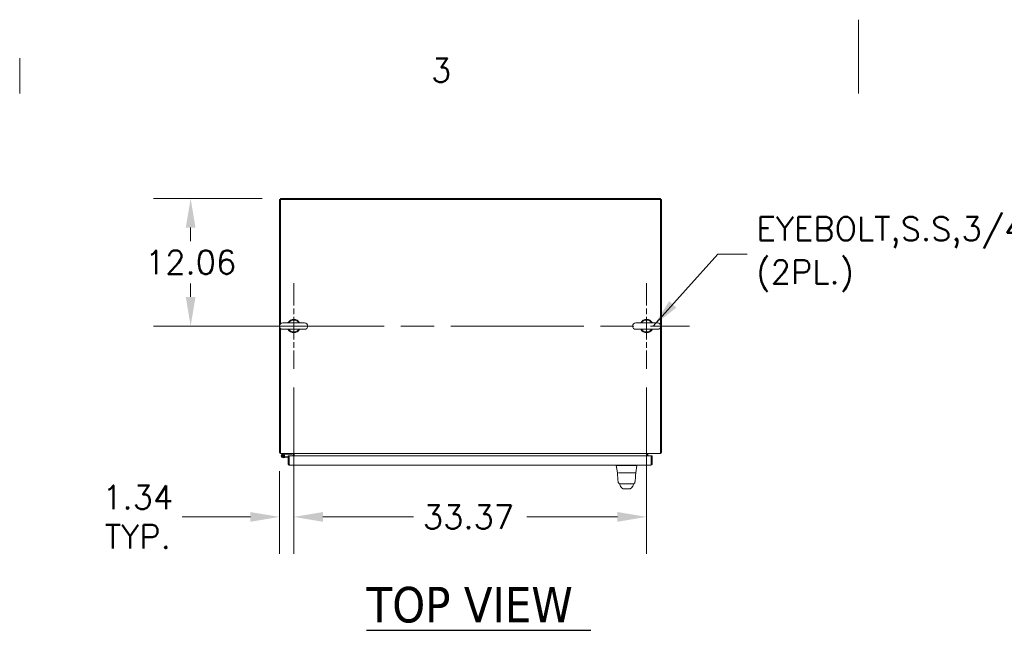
# Model space of a CAD drawing. Header units: inches. Extents: x 4 to 472, y 10 to 298.
# Tile 24 of 45: x 159 to 252, y 240 to 298. Entities that reach past the tile are written whole.
import ezdxf

# ---------------------------------------------------------------- set-up
doc = ezdxf.new("R2010")
doc.units = ezdxf.units.IN
doc.header["$LTSCALE"] = 28
doc.header["$MEASUREMENT"] = 0
doc.linetypes.add('CHAIN', pattern=[0.7087, 0.4724, -0.0591, 0.1181, -0.0591])
doc.layers.get('0').update_dxf_attribs({"lineweight": 0})
for name, color, linetype, lineweight in [('Border (ANSI)', 7, 'Continuous', 5), ('Center Mark (ANSI)', 7, 'Continuous', 5), ('Centerline (ANSI)', 7, 'Continuous', 5), ('Dimension (ANSI)', 7, 'Continuous', 5), ('Symbol (ANSI)', 7, 'Continuous', 5), ('Visible (ANSI)', 7, 'Continuous', 5)]:
    doc.layers.add(name, color=color, linetype=linetype, lineweight=lineweight)
doc.styles.add('Note Text (ANSI)', font='RomanS.shx')
doc.styles.add('ROMANS', font='romans.shx')
doc.styles.add('Text Style168', font='tahoma.ttf')
doc.dimstyles.new('Default (ANSI)', dxfattribs={"dimscale": 28, "dimtxt": 0.08, "dimasz": 0.098425, "dimexe": 0.125, "dimexo": 0.0625, "dimgap": 0.031496, "dimtad": 0, "dimtih": 1, "dimtoh": 1, "dimrnd": 1e-08, "dimzin": 0, "dimdsep": 46, "dimtxsty": 'ROMANS', "dimcen": 0.09, "dimdle": 0.393701, "dimclrd": 256, "dimclre": 256, "dimclrt": 256, "dimadec": 0, "dimazin": 0, "dimtfac": 1.25, "dimtofl": 0, "dimtmove": 0, "dimatfit": 3, "dimfxl": 0, "dimtolj": 1, "dimtzin": 0, "dimlwd": -1, "dimlwe": -1, "dimarcsym": 0})
doc.dimstyles.new('Default (ANSI)$7', dxfattribs={"dimscale": 28, "dimtxt": 0.08, "dimasz": 0.098425, "dimexe": 0.125, "dimexo": 0.0625, "dimgap": 0.031496, "dimtad": 0, "dimtih": 1, "dimtoh": 1, "dimrnd": 1e-08, "dimzin": 0, "dimdsep": 46, "dimtxsty": 'ROMANS', "dimcen": 0.09, "dimdle": 0.393701, "dimclrd": 256, "dimclre": 256, "dimclrt": 256, "dimadec": 0, "dimazin": 0, "dimtfac": 1.25, "dimtofl": 0, "dimtmove": 0, "dimatfit": 3, "dimfxl": 0, "dimtolj": 1, "dimtzin": 0, "dimlwd": -1, "dimlwe": -1, "dimarcsym": 0})

# ---------------------------------------------------------------- blocks, each defined once
blk = doc.blocks.new('Borders Default Border')
at = {"layer": 'Border (ANSI)'}
blk.add_line((5.6667, 10.38), (5.6667, 10.5), dxfattribs=at)
at = {"layer": 'Border (ANSI)', "flags": 128}
blk.add_lwpolyline([(8.5, 10.63), (8.5, 10.38)], dxfattribs=at)
at = {"layer": 'Border (ANSI)', "insert": (7.0559, 10.4192), "char_height": 0.08, "attachment_point": 7, "style": 'Note Text (ANSI)'}
blk.add_mtext('3', dxfattribs=at)
blk = doc.blocks.new('*D17')
at = {"layer": 'Defpoints', "color": 0}
for p in [(184.581, 264.594), (183.238, 256.686), (184.581, 250.593)]:
    blk.add_point(p, dxfattribs=at)
at = {"layer": 'Dimension (ANSI)'}
for p, q in [((184.581, 262.844), (184.581, 247.093)), ((183.238, 254.936), (183.238, 247.093)), ((180.482, 250.593), (174.021, 250.593)), ((187.337, 250.593), (190.093, 250.593))]:
    blk.add_line(p, q, dxfattribs=at)
for points in [[(180.482, 251.052), (180.482, 250.134), (183.238, 250.593)], [(187.337, 251.052), (187.337, 250.134), (184.581, 250.593)]]:
    blk.add_solid(points, dxfattribs=at)
at = {"layer": 'Dimension (ANSI)', "insert": (169.833, 250.593), "char_height": 2.24, "attachment_point": 5, "style": 'ROMANS'}
blk.add_mtext('\\A1;1.34\\PTYP.', dxfattribs=at)
blk = doc.blocks.new('*D18')
at = {"layer": 'Defpoints', "color": 0}
for p in [(183.331, 280.717), (174.832, 268.654), (183.238, 268.654)]:
    blk.add_point(p, dxfattribs=at)
at = {"layer": 'Dimension (ANSI)'}
for p, q in [((181.581, 280.717), (171.332, 280.717)), ((174.832, 277.961), (174.832, 276.687)), ((174.832, 271.41), (174.832, 272.684)), ((181.488, 268.654), (171.332, 268.654))]:
    blk.add_line(p, q, dxfattribs=at)
for points in [[(174.372, 277.961), (175.291, 277.961), (174.832, 280.717)], [(174.372, 271.41), (175.291, 271.41), (174.832, 268.654)]]:
    blk.add_solid(points, dxfattribs=at)
at = {"layer": 'Dimension (ANSI)', "insert": (170.512, 275.806), "char_height": 2.24, "attachment_point": 1, "style": 'ROMANS'}
blk.add_mtext('\\A1;12.06', dxfattribs=at)
blk = doc.blocks.new('*D34')
at = {"layer": 'Defpoints', "color": 0}
for p in [(184.581, 264.594), (217.953, 264.594), (217.953, 250.593)]:
    blk.add_point(p, dxfattribs=at)
at = {"layer": 'Dimension (ANSI)'}
for p, q in [((184.581, 262.844), (184.581, 247.093)), ((217.953, 262.844), (217.953, 247.093)), ((187.337, 250.593), (195.905, 250.593)), ((215.197, 250.593), (206.629, 250.593))]:
    blk.add_line(p, q, dxfattribs=at)
for points in [[(187.337, 251.052), (187.337, 250.134), (184.581, 250.593)], [(215.197, 251.052), (215.197, 250.134), (217.953, 250.593)]]:
    blk.add_solid(points, dxfattribs=at)
at = {"layer": 'Dimension (ANSI)', "insert": (196.787, 251.713), "char_height": 2.24, "attachment_point": 1, "style": 'ROMANS'}
blk.add_mtext('\\A1;33.37', dxfattribs=at)

msp = doc.modelspace()

# ---------------------------------------------------------------- linework, layer by layer
at = {"layer": 'Center Mark (ANSI)', "linetype": 'CHAIN', "ltscale": 0.161002}
for p, q in [((184.5814, 272.7143), (184.5814, 264.5943)), ((217.9534, 272.7143), (217.9534, 264.5943))]:
    msp.add_line(p, q, dxfattribs=at)
at = {"layer": 'Centerline (ANSI)', "linetype": 'CHAIN', "ltscale": 0.952448}
msp.add_line((180.5214, 268.6543), (222.0134, 268.6543), dxfattribs=at)
at = {"layer": 'Symbol (ANSI)', "lineweight": 30}
msp.add_line((191.4764, 239.8618), (212.6765, 239.8618), dxfattribs=at)
at = {"layer": 'Visible (ANSI)'}
for p, q in [((183.2377, 280.6231), (183.2377, 256.6855)), ((183.3314, 280.6231), (183.2377, 280.6231)), ((183.3314, 280.7168), (183.3314, 280.6231)), ((183.3314, 280.7168), (219.269, 280.7168)), ((183.3314, 268.8727), (183.3314, 280.6231)), ((183.3314, 280.6231), (219.269, 280.6231)), ((219.269, 280.7168), (219.269, 280.6231)), ((219.3627, 280.6231), (219.269, 280.6231)), ((219.269, 280.6231), (219.269, 268.7749)), ((219.3627, 280.6231), (219.3627, 256.6855)), ((183.3314, 256.7168), (183.3314, 268.4359)), ((185.6114, 268.9643), (183.5514, 268.9643)), ((183.5514, 268.3443), (185.6114, 268.3443)), ((218.9834, 268.9643), (216.9234, 268.9643)), ((216.9234, 268.3443), (218.9834, 268.3443)), ((219.269, 268.5338), (219.269, 256.7168)), ((183.3314, 256.6855), (183.2377, 256.6855)), ((183.3314, 256.7168), (183.3314, 256.5918)), ((219.269, 256.5918), (183.3314, 256.5918)), ((183.5117, 256.5204), (183.762, 256.5918)), ((183.5367, 256.4494), (183.6628, 256.4883)), ((183.7509, 256.2133), (183.5716, 256.1974)), ((183.6628, 256.4883), (183.6081, 256.4358)), ((183.7551, 256.5168), (183.6628, 256.4883)), ((183.7027, 256.2843), (183.7442, 256.288)), ((183.7442, 256.288), (184.0507, 256.3153)), ((183.7442, 256.288), (183.7509, 256.2133)), ((184.0507, 256.24), (183.7509, 256.2133)), ((184.387, 256.5168), (183.7551, 256.5168)), ((184.0507, 256.365), (184.0507, 255.615)), ((184.1444, 256.365), (184.0507, 256.365)), ((184.1444, 255.615), (184.1444, 256.365)), ((184.1554, 255.615), (184.1554, 256.365)), ((184.1554, 256.365), (218.3834, 256.365)), ((184.387, 256.5918), (184.387, 256.5168)), ((184.519, 256.365), (184.519, 256.5606)), ((184.6127, 256.5918), (184.6127, 256.5606)), ((184.6127, 256.5606), (184.6127, 256.365)), ((217.9877, 256.5606), (217.9877, 256.5918)), ((217.9877, 256.365), (217.9877, 256.5606)), ((218.0814, 256.365), (218.0814, 256.5606)), ((218.3834, 256.365), (218.3834, 255.615)), ((218.3945, 255.615), (218.3945, 256.365)), ((218.3945, 256.365), (218.4882, 256.365)), ((218.4882, 255.615), (218.4882, 256.365)), ((219.269, 256.5918), (219.269, 256.7168)), ((219.3627, 256.6855), (219.269, 256.6855)), ((184.1444, 255.615), (184.0507, 255.615)), ((184.1554, 255.7381), (184.1444, 255.7381)), ((218.3632, 255.49), (184.1756, 255.49)), ((215.0816, 255.49), (215.0816, 255.4456)), ((215.0816, 255.4456), (215.0816, 255.4454)), ((215.1993, 254.7779), (215.0816, 255.4454)), ((216.3365, 255.4454), (215.7795, 255.4454)), ((216.9167, 254.7779), (217.0344, 255.4454)), ((217.0344, 255.49), (217.0344, 255.4456)), ((217.0344, 255.4454), (217.0344, 255.4456)), ((218.3945, 255.615), (218.4882, 255.615)), ((215.3073, 254.7617), (215.8972, 254.7617)), ((216.2188, 254.7617), (215.8972, 254.7617)), ((216.2188, 254.7617), (216.8289, 254.7617)), ((215.7855, 253.2411), (216.3366, 253.2411)), ((216.3378, 253.2411), (216.3366, 253.2411)), ((216.3378, 253.2411), (216.3403, 253.2411))]:
    msp.add_line(p, q, dxfattribs=at)
msp.add_circle((183.557, 256.3617), 0.06, dxfattribs=at)
for centre, radius, start, end in [((184.5814, 268.6543), 0.625, 29.735713, 150.264287), ((184.5814, 268.6543), 0.56, 33.612375, 146.387625), ((217.9534, 268.6543), 0.625, 29.735713, 150.264287), ((217.9534, 268.6543), 0.56, 33.612375, 146.387625), ((183.5514, 268.6543), 0.31, 90, 270), ((184.5814, 268.6543), 0.625, 209.735713, 330.264287), ((184.5814, 268.6543), 0.56, 213.612375, 326.387625), ((185.6114, 268.6543), 0.31, 270, 90), ((216.9234, 268.6543), 0.31, 90, 270), ((217.9534, 268.6543), 0.625, 209.735713, 330.264287), ((217.9534, 268.6543), 0.56, 213.612375, 326.387625), ((218.9834, 268.6543), 0.31, 270, 90), ((183.3626, 256.7168), 0.1249, 194.483432, 255.516568), ((183.557, 256.3617), 0.165, 105.931891, 50.111702), ((183.557, 256.3617), 0.09, 103.033631, 55.374391), ((183.557, 256.3617), 0.09, 55.374391, 103.033631), ((184.0954, 256.1948), 0.124, 61.035918, 66.724042), ((184.4877, 256.5606), 0.0312, 0, 90), ((184.4877, 256.5606), 0.125, 0, 14.483432), ((218.1126, 256.5606), 0.125, 165.516568, 180), ((218.1126, 256.5606), 0.0313, 90, 180), ((219.2377, 256.7168), 0.1249, 284.483432, 345.516568), ((215.7795, 255.5744), 0.129, 266.489847, 269.98963), ((216.3364, 255.5744), 0.129, 270.01037, 273.510153), ((215.2056, 254.7499), 0.0118, 90.000013, 182.275839), ((215.2187, 254.7814), 0.0197, 190, 270), ((216.8973, 254.7814), 0.0197, 270.000064, 350.000011), ((216.9087, 254.7499), 0.0118, 357.724164, 90.000001)]:
    msp.add_arc(centre, radius, start, end, dxfattribs=at)
for centre, major_axis, ratio, start_param, end_param in [((215.6196, 253.6513), (-0.1851, -0.067), 0.6659985, 0.0000024, 0.0000408), ((216.4584, 254.3442), (0, 0.9856), 0.0012735, 4.1076599, 4.1076614), ((216.4984, 253.6513), (0.1852, -0.0666), 0.6666432, 6.2831442, 6.2831838)]:
    msp.add_ellipse(centre, major_axis=major_axis, ratio=ratio, start_param=start_param, end_param=end_param, dxfattribs=at)
for points, knots in [([(184.0507, 255.615), (184.0507, 255.5713), (184.0755, 255.5284), (184.1134, 255.5066), (184.1322, 255.4958), (184.1539, 255.49), (184.1756, 255.49)], [0, 0, 0, 0, 1.04908, 1.04908, 1.04908, 1.5707963, 1.5707963, 1.5707963, 1.5707963]), ([(184.1583, 255.5894), (184.1508, 255.5946), (184.1453, 255.603), (184.1445, 255.6122), (184.1444, 255.6131), (184.1444, 255.6141), (184.1444, 255.615)], [0.59510147, 0.59510147, 0.59510147, 0.59510147, 1.48347479, 1.48347479, 1.48347479, 1.57079633, 1.57079633, 1.57079633, 1.57079633]), ([(184.1756, 255.49), (184.1711, 255.49), (184.1666, 255.5148), (184.1621, 255.5527), (184.1599, 255.5715), (184.1577, 255.5932), (184.1554, 255.615)], [0, 0, 0, 0, 1.04908, 1.04908, 1.04908, 1.5707963, 1.5707963, 1.5707963, 1.5707963]), ([(215.7716, 255.4456), (215.7251, 255.4485), (215.6784, 255.4505), (215.577, 255.4542), (215.5231, 255.4555), (215.4016, 255.4579), (215.3376, 255.4584), (215.2274, 255.4584), (215.1823, 255.4579), (215.1245, 255.4555), (215.1066, 255.4542), (215.0862, 255.4505), (215.0816, 255.4485), (215.0816, 255.4456)], [-2.7434722, -2.7434722, -2.7434722, -2.7434722, -2.3881903, -2.3881903, -1.9605506, -1.9605506, -1.3719512, -1.3719512, -0.783309, -0.783309, -0.3554091, -0.3554091, 0, 0, 0, 0]), ([(217.0344, 255.4456), (217.0344, 255.4485), (217.0297, 255.4506), (217.0093, 255.4542), (216.9915, 255.4556), (216.934, 255.4579), (216.8887, 255.4584), (216.7782, 255.4584), (216.7138, 255.4579), (216.5923, 255.4555), (216.5385, 255.4542), (216.4372, 255.4505), (216.3907, 255.4484), (216.3443, 255.4456)], [-2.7442933, -2.7442933, -2.7442933, -2.7442933, -2.3887586, -2.3887586, -1.963257, -1.963257, -1.3723693, -1.3723693, -0.7818527, -0.7818527, -0.3539618, -0.3539618, 0, 0, 0, 0]), ([(218.3834, 255.615), (218.3789, 255.5713), (218.3744, 255.5284), (218.3699, 255.5066), (218.3677, 255.4958), (218.3655, 255.49), (218.3632, 255.49)], [0, 0, 0, 0, 1.04908, 1.04908, 1.04908, 1.5707963, 1.5707963, 1.5707963, 1.5707963]), ([(218.3632, 255.49), (218.4069, 255.49), (218.4498, 255.5148), (218.4716, 255.5527), (218.4824, 255.5715), (218.4882, 255.5932), (218.4882, 255.615)], [0, 0, 0, 0, 1.04908, 1.04908, 1.04908, 1.5707963, 1.5707963, 1.5707963, 1.5707963]), ([(218.3805, 255.5894), (218.3881, 255.5946), (218.3936, 255.603), (218.3944, 255.6122), (218.3944, 255.6131), (218.3945, 255.6141), (218.3945, 255.615)], [0.59510147, 0.59510147, 0.59510147, 0.59510147, 1.48347479, 1.48347479, 1.48347479, 1.57079633, 1.57079633, 1.57079633, 1.57079633]), ([(215.2638, 253.8828), (215.2463, 253.9878), (215.2342, 254.1019), (215.2108, 254.3861), (215.2013, 254.5642), (215.1938, 254.7494)], [0, 0, 0, 0, 1.1380986, 1.1380986, 2.6331196, 2.6331196, 2.6331196, 2.6331196]), ([(215.2187, 254.7617), (215.2172, 254.7617), (215.2159, 254.7617), (215.2147, 254.7617), (215.2128, 254.7617), (215.2113, 254.7617), (215.2101, 254.7617), (215.209, 254.7617), (215.208, 254.7617), (215.2074, 254.7617), (215.2067, 254.7617), (215.2062, 254.7617), (215.2059, 254.7617), (215.2057, 254.7617), (215.2055, 254.7617), (215.2056, 254.7617)], [0.8748489, 0.8748489, 0.8748489, 0.8748489, 0.89189189, 0.89189189, 0.89189189, 0.91891892, 0.91891892, 0.91891892, 0.94594595, 0.94594595, 0.94594595, 0.97297297, 0.97297297, 0.97297297, 1, 1, 1, 1]), ([(216.9087, 254.7617), (216.9087, 254.7617), (216.9086, 254.7617), (216.9083, 254.7617), (216.908, 254.7617), (216.9075, 254.7617), (216.9068, 254.7617), (216.9061, 254.7617), (216.9052, 254.7617), (216.904, 254.7617), (216.9028, 254.7617), (216.9013, 254.7617), (216.8994, 254.7617), (216.8976, 254.7617), (216.8954, 254.7617), (216.8927, 254.7617), (216.89, 254.7617), (216.8869, 254.7617), (216.8832, 254.7617), (216.8795, 254.7617), (216.8752, 254.7617), (216.8703, 254.7617), (216.8653, 254.7617), (216.8597, 254.7617), (216.8532, 254.7617), (216.8484, 254.7617), (216.8432, 254.7617), (216.8374, 254.7617)], [0, 0, 0, 0, 0.02702703, 0.02702703, 0.02702703, 0.05405405, 0.05405405, 0.05405405, 0.08108108, 0.08108108, 0.08108108, 0.10810811, 0.10810811, 0.10810811, 0.13513514, 0.13513514, 0.13513514, 0.16216216, 0.16216216, 0.16216216, 0.18918919, 0.18918919, 0.18918919, 0.21621622, 0.21621622, 0.21621622, 0.2362244, 0.2362244, 0.2362244, 0.2362244]), ([(216.9197, 254.7273), (216.9104, 254.4999), (216.8983, 254.2835), (216.8717, 254.0209), (216.863, 253.9504), (216.852, 253.8833)], [0, 0, 0, 0, 1.8428441, 1.8428441, 2.570914, 2.570914, 2.570914, 2.570914]), ([(215.458, 253.7184), (215.4502, 253.7184), (215.4423, 253.7188), (215.4137, 253.7223), (215.3931, 253.7282), (215.3553, 253.746), (215.3376, 253.7581), (215.3073, 253.7869), (215.2943, 253.8039), (215.2744, 253.8411), (215.2673, 253.8618), (215.2638, 253.8828)], [0, 0, 0, 0, 0.05977929, 0.05977929, 0.21909727, 0.21909727, 0.37841915, 0.37841915, 0.53763378, 0.53763378, 0.69983761, 0.69983761, 0.69983761, 0.69983761]), ([(215.5221, 253.4322), (215.4938, 253.4654), (215.4713, 253.5017), (215.4464, 253.5538), (215.44, 253.5689), (215.4345, 253.5843)], [0, 0, 0, 0, 0.35751175, 0.35751175, 0.49867457, 0.49867457, 0.49867457, 0.49867457]), ([(215.458, 253.7184), (215.458, 253.7184), (215.458, 253.7184), (215.458, 253.7184), (215.4581, 253.7184), (215.4584, 253.7184), (215.4589, 253.7184), (215.4595, 253.7184), (215.4603, 253.7184), (215.4615, 253.7184), (215.4628, 253.7184), (215.4643, 253.7184), (215.4664, 253.7184), (215.4684, 253.7184), (215.4709, 253.7184), (215.4741, 253.7184), (215.4772, 253.7184), (215.481, 253.7184), (215.4856, 253.7184), (215.4902, 253.7184), (215.4956, 253.7184), (215.502, 253.7184), (215.5085, 253.7184), (215.516, 253.7184), (215.5249, 253.7184), (215.5338, 253.7184), (215.5442, 253.7184), (215.5556, 253.7184), (215.5669, 253.7184), (215.5793, 253.7184), (215.5919, 253.7184), (215.6045, 253.7184), (215.6173, 253.7184), (215.63, 253.7184), (215.6428, 253.7184), (215.6555, 253.7184), (215.668, 253.7184), (215.6805, 253.7184), (215.6928, 253.7184), (215.7048, 253.7184), (215.7168, 253.7184), (215.7286, 253.7184), (215.74, 253.7184), (215.7514, 253.7184), (215.7625, 253.7184), (215.7733, 253.7184), (215.7841, 253.7184), (215.7945, 253.7184), (215.8045, 253.7184), (215.8145, 253.7184), (215.8241, 253.7184), (215.8333, 253.7184), (215.8425, 253.7184), (215.8514, 253.7184), (215.8598, 253.7184), (215.8683, 253.7184), (215.8763, 253.7184), (215.884, 253.7184)], [0.09071772, 0.09071772, 0.09071772, 0.09071772, 0.1, 0.1, 0.1, 0.15, 0.15, 0.15, 0.2, 0.2, 0.2, 0.25, 0.25, 0.25, 0.3, 0.3, 0.3, 0.35, 0.35, 0.35, 0.4, 0.4, 0.4, 0.45, 0.45, 0.45, 0.5, 0.5, 0.5, 0.55, 0.55, 0.55, 0.6, 0.6, 0.6, 0.65, 0.65, 0.65, 0.7, 0.7, 0.7, 0.75, 0.75, 0.75, 0.8, 0.8, 0.8, 0.85, 0.85, 0.85, 0.9, 0.9, 0.9, 0.95, 0.95, 0.95, 1, 1, 1, 1]), ([(215.6803, 253.2822), (215.6666, 253.2882), (215.6548, 253.2949), (215.6339, 253.3086), (215.6248, 253.3158), (215.6044, 253.3335), (215.5948, 253.3435), (215.5697, 253.3712), (215.5577, 253.387), (215.5362, 253.4148), (215.5271, 253.4263), (215.5221, 253.4322)], [0, 0, 0, 0, 0.1363549, 0.1363549, 0.286256, 0.286256, 0.530956, 0.530956, 1.0185059, 1.0185059, 1.5388514, 1.5388514, 1.5388514, 1.5388514]), ([(215.7067, 253.2712), (215.7067, 253.2712), (215.7064, 253.2714), (215.705, 253.2723), (215.7107, 253.2691), (215.6803, 253.2822)], [0.8613254, 0.8613254, 0.8613254, 0.8613254, 1.3202894, 1.3202894, 2.7394806, 2.7394806, 2.7394806, 2.7394806]), ([(215.7855, 253.2411), (215.7724, 253.2411), (215.7592, 253.2433), (215.7413, 253.2495), (215.7357, 253.2519), (215.7265, 253.2568), (215.7226, 253.2591), (215.7177, 253.2624), (215.7162, 253.2635), (215.7135, 253.2655), (215.7123, 253.2665), (215.7104, 253.268), (215.7097, 253.2686), (215.7083, 253.2698), (215.7077, 253.2703), (215.7069, 253.271), (215.7067, 253.2712), (215.7065, 253.2714)], [0, 0, 0, 0, 0.09949959, 0.09949959, 0.1455542, 0.1455542, 0.18136806, 0.18136806, 0.19870008, 0.19870008, 0.2197206, 0.2197206, 0.24148461, 0.24148461, 0.27761796, 0.27761796, 0.3158704, 0.3158704, 0.3158704, 0.3158704]), ([(215.884, 253.7184), (215.8928, 253.7184), (215.9013, 253.7184), (215.9095, 253.7184), (215.9177, 253.7184), (215.9256, 253.7184), (215.9332, 253.7184), (215.9407, 253.7184), (215.948, 253.7184), (215.9551, 253.7184), (215.9621, 253.7184), (215.9688, 253.7184), (215.9753, 253.7184), (215.9817, 253.7184), (215.9879, 253.7184), (215.9937, 253.7184), (215.9996, 253.7184), (216.0052, 253.7184), (216.0105, 253.7184), (216.0158, 253.7184), (216.0208, 253.7184), (216.0256, 253.7184), (216.0303, 253.7184), (216.0347, 253.7184), (216.039, 253.7184), (216.0433, 253.7184), (216.0473, 253.7184), (216.0513, 253.7184), (216.0553, 253.7184), (216.0593, 253.7184), (216.0633, 253.7184), (216.0673, 253.7184), (216.0714, 253.7184), (216.0756, 253.7184), (216.0799, 253.7184), (216.0844, 253.7184), (216.0891, 253.7184), (216.0938, 253.7184), (216.0988, 253.7184), (216.1041, 253.7184), (216.1094, 253.7184), (216.115, 253.7184), (216.1209, 253.7184), (216.1267, 253.7184), (216.1328, 253.7184), (216.1393, 253.7184), (216.1457, 253.7184), (216.1524, 253.7184), (216.1594, 253.7184), (216.1664, 253.7184), (216.1737, 253.7184), (216.1813, 253.7184), (216.1888, 253.7184), (216.1967, 253.7184), (216.2048, 253.7184), (216.213, 253.7184), (216.2215, 253.7184), (216.2303, 253.7184)], [0, 0, 0, 0, 0.05263158, 0.05263158, 0.05263158, 0.10526316, 0.10526316, 0.10526316, 0.15789474, 0.15789474, 0.15789474, 0.21052632, 0.21052632, 0.21052632, 0.26315789, 0.26315789, 0.26315789, 0.31578947, 0.31578947, 0.31578947, 0.36842105, 0.36842105, 0.36842105, 0.42105263, 0.42105263, 0.42105263, 0.47368421, 0.47368421, 0.47368421, 0.52631579, 0.52631579, 0.52631579, 0.57894737, 0.57894737, 0.57894737, 0.63157895, 0.63157895, 0.63157895, 0.68421053, 0.68421053, 0.68421053, 0.73684211, 0.73684211, 0.73684211, 0.78947368, 0.78947368, 0.78947368, 0.84210526, 0.84210526, 0.84210526, 0.89473684, 0.89473684, 0.89473684, 0.94736842, 0.94736842, 0.94736842, 1, 1, 1, 1]), ([(216.2303, 253.7184), (216.2383, 253.7184), (216.2467, 253.7184), (216.2556, 253.7184), (216.2644, 253.7184), (216.2737, 253.7184), (216.2834, 253.7184), (216.2931, 253.7184), (216.3032, 253.7184), (216.3137, 253.7184), (216.3243, 253.7184), (216.3353, 253.7184), (216.3467, 253.7184), (216.3581, 253.7184), (216.3698, 253.7184), (216.3819, 253.7184), (216.394, 253.7184), (216.4064, 253.7184), (216.4192, 253.7184), (216.4319, 253.7184), (216.445, 253.7184), (216.4581, 253.7184), (216.4712, 253.7184), (216.4844, 253.7184), (216.4976, 253.7184), (216.5108, 253.7184), (216.5239, 253.7184), (216.5368, 253.7184), (216.5497, 253.7184), (216.5624, 253.7184), (216.5736, 253.7184), (216.5847, 253.7184), (216.5944, 253.7184), (216.6026, 253.7184), (216.6109, 253.7184), (216.6177, 253.7184), (216.6234, 253.7184), (216.6292, 253.7184), (216.6339, 253.7184), (216.6378, 253.7184), (216.6417, 253.7184), (216.6448, 253.7184), (216.6473, 253.7184), (216.6498, 253.7184), (216.6517, 253.7184), (216.6532, 253.7184), (216.6547, 253.7184), (216.6557, 253.7184), (216.6564, 253.7184), (216.6571, 253.7184), (216.6575, 253.7184), (216.6577, 253.7184), (216.6577, 253.7184), (216.6577, 253.7184), (216.6577, 253.7184)], [0, 0, 0, 0, 0.05263158, 0.05263158, 0.05263158, 0.10526316, 0.10526316, 0.10526316, 0.15789474, 0.15789474, 0.15789474, 0.21052632, 0.21052632, 0.21052632, 0.26315789, 0.26315789, 0.26315789, 0.31578947, 0.31578947, 0.31578947, 0.36842105, 0.36842105, 0.36842105, 0.42105263, 0.42105263, 0.42105263, 0.47368421, 0.47368421, 0.47368421, 0.52631579, 0.52631579, 0.52631579, 0.57894737, 0.57894737, 0.57894737, 0.63157895, 0.63157895, 0.63157895, 0.68421053, 0.68421053, 0.68421053, 0.73684211, 0.73684211, 0.73684211, 0.78947368, 0.78947368, 0.78947368, 0.84210526, 0.84210526, 0.84210526, 0.89473684, 0.89473684, 0.89473684, 0.91249587, 0.91249587, 0.91249587, 0.91249587]), ([(216.4247, 253.2766), (216.4172, 253.2689), (216.3923, 253.2495), (216.3609, 253.2411), (216.3403, 253.2411)], [0.49328309, 0.49328309, 0.49328309, 0.49328309, 0.66666667, 1, 1, 1, 1]), ([(216.4417, 253.2833), (216.4138, 253.2708), (216.4171, 253.273), (216.4166, 253.2727), (216.4166, 253.2726), (216.4166, 253.2726)], [0, 0, 0, 0, 1.3087563, 1.3087563, 1.5817191, 1.5817191, 1.5817191, 1.5817191]), ([(216.5976, 253.434), (216.5905, 253.4256), (216.5758, 253.4056), (216.5468, 253.369), (216.5359, 253.3554), (216.5127, 253.3317), (216.5034, 253.3229), (216.4853, 253.3087), (216.4782, 253.3036), (216.4619, 253.2933), (216.4524, 253.2881), (216.4417, 253.2833)], [0, 0, 0, 0, 0.7551365, 0.7551365, 1.1326235, 1.1326235, 1.3296801, 1.3296801, 1.4331741, 1.4331741, 1.540426, 1.540426, 1.540426, 1.540426]), ([(216.852, 253.8833), (216.8485, 253.8623), (216.8415, 253.8416), (216.8218, 253.8044), (216.8088, 253.7873), (216.7786, 253.7584), (216.7609, 253.7463), (216.7231, 253.7284), (216.7026, 253.7224), (216.6738, 253.7189), (216.6658, 253.7184), (216.6577, 253.7184)], [0, 0, 0, 0, 0.16208782, 0.16208782, 0.32130666, 0.32130666, 0.48062839, 0.48062839, 0.63994637, 0.63994637, 0.70119699, 0.70119699, 0.70119699, 0.70119699])]:
    msp.add_open_spline(points, degree=3, knots=knots, dxfattribs=at)
for points in [[(215.1938, 254.7494), (215.1938, 254.7494), (215.1938, 254.7494), (215.1938, 254.7494)], [(216.9197, 254.7273), (216.92, 254.7346), (216.9203, 254.742), (216.9206, 254.7494)], [(215.2638, 253.8828), (215.2638, 253.8828), (215.2638, 253.8828), (215.2638, 253.8828)], [(215.3787, 253.7211), (215.3758, 253.7273), (215.3731, 253.7332), (215.3705, 253.7389)], [(215.3824, 253.713), (215.3812, 253.7158), (215.3799, 253.7185), (215.3787, 253.7211)], [(215.4345, 253.5843), (215.4189, 253.6273), (215.4015, 253.6698), (215.3824, 253.713)], [(215.4939, 253.7184), (215.4939, 253.7184), (215.4939, 253.7184), (215.4939, 253.7184)], [(215.5221, 253.4322), (215.5221, 253.4322), (215.5221, 253.4322), (215.5221, 253.4322)], [(216.6836, 253.5847), (216.6643, 253.5311), (216.6362, 253.48), (216.5976, 253.4341)], [(216.5976, 253.4341), (216.5976, 253.4341), (216.5976, 253.4341), (216.5976, 253.434)], [(216.6229, 253.7184), (216.6229, 253.7184), (216.6229, 253.7184), (216.6229, 253.7184)], [(216.7353, 253.7133), (216.7163, 253.6702), (216.699, 253.6277), (216.6836, 253.5847)], [(216.739, 253.7215), (216.7378, 253.7189), (216.7365, 253.7162), (216.7353, 253.7133)], [(216.7475, 253.74), (216.7448, 253.7342), (216.742, 253.728), (216.739, 253.7215)], [(216.852, 253.8833), (216.852, 253.8833), (216.852, 253.8833), (216.852, 253.8833)]]:
    msp.add_open_spline(points, degree=3, dxfattribs=at)

# ---------------------------------------------------------------- block references
at = {"xscale": 28, "yscale": 28, "zscale": 28}
msp.add_blockref('Borders Default Border', (0, 0), dxfattribs=at)

# ---------------------------------------------------------------- texts
at = {"layer": 'Symbol (ANSI)', "insert": (228.3388, 275.4376), "char_height": 2.24, "width": 55.982106, "attachment_point": 4, "line_spacing_factor": 1.093904, "style": 'ROMANS'}
msp.add_mtext('{\\fRomanS|b0|i0;\\H2.2400;EYEBOLT,S.S,3/4-10X1" SHANK\\P\\fromans|b0|i0;\\H2.2400;(2PL.)}', dxfattribs=at)
at = {"layer": 'Symbol (ANSI)', "insert": (191.4737, 240.547), "char_height": 3.36, "attachment_point": 7, "style": 'Text Style168'}
msp.add_mtext('TOP VIEW', dxfattribs=at)

# ---------------------------------------------------------------- dimensions: what is measured, and where the dimension line sits
at = {"layer": 'Dimension (ANSI)'}
for base, p1, p2, angle, override, picture, middle in [((174.8317, 268.6543), (183.3314, 280.7168), (183.2377, 268.6543), 90, {"dimdec": 2, "dimtp": 0, "dimtm": 0, "dimtdec": 2, "dimatfit": 1}, '*D18', (174.8317, 274.6856)), ((217.9534, 250.5929), (184.5814, 264.5943), (217.9534, 264.5943), 180, {"dimtih": 0, "dimtoh": 0, "dimdec": 2, "dimtp": 0, "dimtm": 0, "dimtdec": 2, "dimatfit": 1}, '*D34', (201.2674, 250.5929))]:
    dim = msp.add_linear_dim(base=base, p1=p1, p2=p2, angle=angle, dimstyle='Default (ANSI)', override=override, dxfattribs=at)
    dim.commit()
    dim.dimension.update_dxf_attribs({"geometry": picture, "text_midpoint": middle, "dimtype": 160})
dim = msp.add_linear_dim(base=(184.5814, 250.5929), p1=(183.2377, 256.6855), p2=(184.5814, 264.5943), angle=180, text='<>\\PTYP.', dimstyle='Default (ANSI)', override={"dimtih": 0, "dimtoh": 0, "dimdec": 2, "dimtp": 0, "dimtm": 0, "dimtdec": 2, "dimatfit": 1}, dxfattribs=at)
dim.commit()
dim.dimension.update_dxf_attribs({"geometry": '*D17', "text_midpoint": (169.8325, 250.5929), "dimtype": 160})

# ---------------------------------------------------------------- leaders
at = {"layer": 'Symbol (ANSI)', "annotation_type": 0, "has_hookline": 1, "hookline_direction": 0, "text_width": 54.5695}
msp.add_leader([(218.5784, 268.6543), (224.701, 275.4376), (227.4569, 275.4376)], dimstyle='Default (ANSI)$7', override={"dimtad": 0}, dxfattribs=at)

doc.saveas('drawing.dxf')
